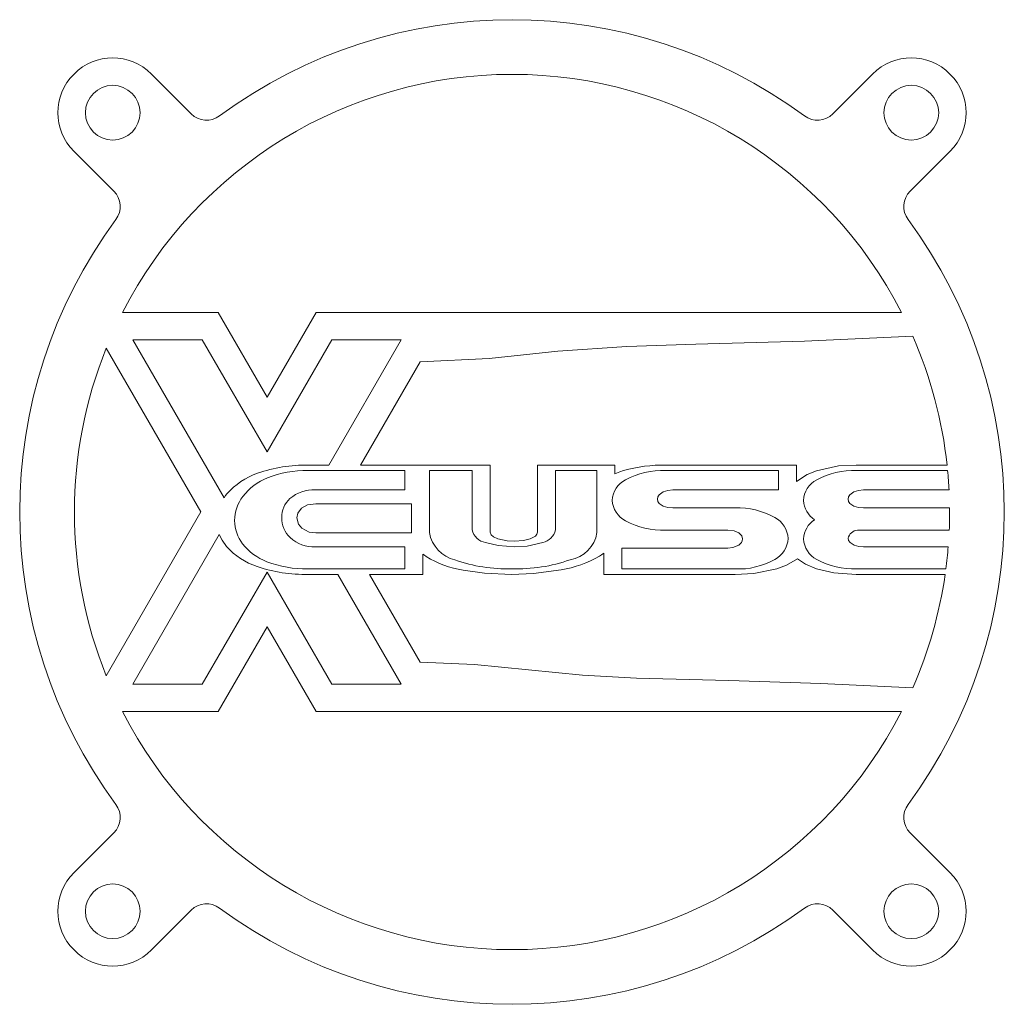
# Model space of a CAD drawing. Header units: millimetres. Extents: x 56.7 to 146.7, y 115 to 205.
import ezdxf

# ---------------------------------------------------------------- set-up
doc = ezdxf.new("R2010")
doc.units = ezdxf.units.MM

msp = doc.modelspace()

# ---------------------------------------------------------------- linework, layer by layer
at = {"color": 7, "linetype": 'Continuous', "lineweight": 15}
for p, q in [((72.412, 196.435), (68.775, 200.071)), ((134.704, 200.071), (131.068, 196.435)), ((61.704, 193), (65.341, 189.364)), ((138.139, 189.364), (141.775, 193)), ((74.877, 178.286), (66.146, 178.286)), ((79.351, 170.536), (74.877, 178.286)), ((83.826, 178.286), (79.351, 170.536)), ((137.334, 178.286), (83.826, 178.286)), ((73.433, 175.786), (67.083, 175.786)), ((67.083, 175.786), (75.421, 161.344)), ((79.351, 165.536), (73.433, 175.786)), ((85.269, 175.786), (79.351, 165.536)), ((85.006, 164.329), (91.62, 175.786)), ((91.62, 175.786), (85.269, 175.786)), ((64.646, 175.005), (73.289, 160.036)), ((87.892, 164.329), (93.343, 173.77)), ((91.955, 163.823), (83.084, 163.823)), ((83.118, 164.329), (85.006, 164.329)), ((87.892, 164.329), (99.755, 164.329)), ((91.955, 162.051), (91.955, 163.823)), ((98.11, 163.823), (94.185, 163.823)), ((94.185, 163.823), (94.185, 158.149)), ((98.11, 158.402), (98.11, 163.823)), ((99.755, 164.329), (99.755, 158.204)), ((104.059, 158.204), (104.059, 164.329)), ((104.059, 164.329), (111.147, 164.329)), ((105.704, 163.823), (105.704, 158.402)), ((109.502, 163.823), (105.704, 163.823)), ((109.502, 158.149), (109.502, 163.823)), ((111.147, 164.329), (111.147, 163.526)), ((126.089, 163.823), (115.785, 163.823)), ((115.795, 164.329), (127.735, 164.329)), ((126.089, 162.051), (126.089, 163.823)), ((127.735, 164.329), (127.735, 162.811)), ((133.2, 164.329), (141.509, 164.329)), ((141.56, 163.823), (133.235, 163.823)), ((83.765, 162.051), (91.955, 162.051)), ((116.445, 162.051), (126.089, 162.051)), ((133.868, 162.051), (141.689, 162.051)), ((92.54, 160.785), (83.808, 160.785)), ((92.54, 158.127), (92.54, 160.785)), ((122.126, 160.405), (116.445, 160.405)), ((141.738, 160.405), (133.868, 160.405)), ((73.289, 160.036), (64.646, 145.066)), ((74.985, 157.974), (67.083, 144.286)), ((83.808, 158.127), (92.54, 158.127)), ((115.783, 158.38), (121.465, 158.38)), ((133.324, 158.38), (141.706, 158.38)), ((91.955, 156.861), (83.765, 156.861)), ((91.955, 154.836), (91.955, 156.861)), ((121.465, 156.735), (111.785, 156.735)), ((111.785, 156.735), (111.785, 154.836)), ((141.614, 156.861), (133.868, 156.861)), ((93.601, 156.174), (93.601, 154.329)), ((110.14, 154.329), (110.14, 156.272)), ((83.084, 154.836), (91.955, 154.836)), ((111.785, 154.836), (122.126, 154.836)), ((133.235, 154.836), (141.4, 154.836)), ((73.433, 144.286), (79.351, 154.536)), ((79.351, 154.536), (85.269, 144.286)), ((85.821, 154.329), (83.118, 154.329)), ((91.62, 144.286), (85.821, 154.329)), ((93.601, 154.329), (88.708, 154.329)), ((93.343, 146.301), (88.708, 154.329)), ((122.132, 154.329), (110.14, 154.329)), ((141.331, 154.329), (133.2, 154.329)), ((74.877, 141.786), (79.351, 149.536)), ((79.351, 149.536), (83.826, 141.786)), ((67.083, 144.286), (73.433, 144.286)), ((85.269, 144.286), (91.62, 144.286)), ((66.146, 141.786), (74.877, 141.786)), ((83.826, 141.786), (137.334, 141.786)), ((65.341, 130.708), (61.704, 127.071)), ((141.775, 127.071), (138.139, 130.708)), ((68.775, 120), (72.412, 123.637)), ((131.068, 123.637), (134.704, 120))]:
    msp.add_line(p, q, dxfattribs=at)
at = {"color": 7, "linetype": 'Continuous', "lineweight": 15, "flags": 128}
for points in [[(93.343, 173.77), (99.65, 174.078), (105.929, 174.741), (112.226, 175.172), (118.541, 175.364), (128.464, 175.652), (138.375, 176.094)], [(111.147, 163.526), (111.588, 163.7), (111.94, 163.819)], [(127.735, 162.811), (128.721, 163.461), (129.58, 163.813)], [(129.58, 163.813), (131.587, 164.243), (133.2, 164.329)], [(115.029, 161.21), (115.076, 161.43), (115.203, 161.617), (115.566, 161.883), (115.996, 162.016), (116.445, 162.051)], [(132.462, 161.21), (132.508, 161.429), (132.633, 161.616), (132.993, 161.882), (133.421, 162.016), (133.868, 162.051)], [(75.421, 161.344), (75.565, 161.54), (75.683, 161.691)], [(116.445, 160.405), (115.999, 160.436), (115.568, 160.554), (115.201, 160.807), (115.075, 160.992), (115.029, 161.21)], [(133.868, 160.405), (133.423, 160.436), (132.994, 160.554), (132.631, 160.808), (132.507, 160.993), (132.462, 161.21)], [(82.509, 160.386), (82.166, 159.931), (82.082, 159.49)], [(83.808, 160.785), (83.042, 160.677), (82.509, 160.386)], [(82.082, 159.49), (82.226, 158.916), (82.523, 158.554)], [(82.523, 158.554), (83.205, 158.198), (83.808, 158.127)], [(75.656, 156.875), (75.235, 157.463), (74.985, 157.974)], [(99.755, 158.204), (99.843, 157.945), (100.049, 157.761), (100.445, 157.581)], [(100.445, 157.581), (101.285, 157.404), (101.958, 157.367)], [(101.958, 157.367), (102.778, 157.423), (103.406, 157.573)], [(103.406, 157.573), (103.881, 157.83), (104.011, 157.998), (104.059, 158.204)], [(121.465, 158.38), (122.049, 158.316), (122.472, 158.133)], [(122.472, 158.133), (122.734, 157.866), (122.806, 157.581)], [(133.868, 156.861), (133.429, 156.889), (133.004, 156.999), (132.638, 157.239), (132.509, 157.417), (132.462, 157.63)], [(101.994, 156.861), (100.483, 156.967), (99.328, 157.249)], [(104.551, 157.243), (103.135, 156.922), (101.994, 156.861)], [(122.466, 157.002), (121.925, 156.777), (121.465, 156.735)], [(93.893, 155.967), (93.728, 156.081), (93.601, 156.174)], [(110.14, 156.272), (109.919, 156.113), (109.741, 155.995)], [(127.83, 155.766), (126.818, 155.17), (125.955, 154.842)], [(129.586, 154.84), (128.56, 155.279), (127.83, 155.766)], [(125.955, 154.842), (123.832, 154.415), (122.132, 154.329)], [(133.2, 154.329), (131.154, 154.472), (129.586, 154.84)], [(101.697, 154.329), (99.212, 154.447), (97.279, 154.733)], [(106.235, 154.745), (103.703, 154.406), (101.697, 154.329)], [(138.375, 143.978), (129.966, 144.359), (121.549, 144.64), (113.127, 144.862), (108.175, 145.136), (103.239, 145.624), (98.301, 146.092), (93.343, 146.301)]]:
    msp.add_lwpolyline(points, dxfattribs=at)
at = {"color": 7, "linetype": 'Continuous', "lineweight": 15}
for centre in [(65.24, 196.536), (138.24, 196.536), (65.24, 123.536), (138.24, 123.536)]:
    msp.add_circle(centre, 2.5, dxfattribs=at)
for centre, radius, start, end in [((101.74, 160.036), 45, 53.56528, 126.43472), ((65.24, 196.536), 5, 45, 225), ((138.24, 196.536), 5, 315, 135), ((101.74, 160.036), 40, 27.14539, 152.85461), ((73.826, 197.849), 2, 225, 306.43472), ((129.653, 197.849), 2, 233.56528, 315), ((63.927, 187.949), 2, 323.56528, 45), ((139.553, 187.949), 2, 135, 216.43472), ((101.74, 160.036), 45, 143.56528, 216.43472), ((101.74, 160.036), 45, 323.56528, 36.43472), ((101.74, 160.036), 40, 6.1621, 23.66883), ((101.74, 160.036), 40, 158.02309, 201.97691), ((82.909, 151.055), 13.276, 89.09938, 109.44387), ((82.876, 154.501), 9.324, 88.72103, 111.99644), ((115.607, 150.928), 13.403, 89.20012, 105.88133), ((115.409, 157.113), 6.721, 86.79894, 119.28517), ((132.864, 157.215), 6.618, 86.78118, 119.58527), ((101.74, 160.036), 40, 2.88777, 5.43311), ((80.722, 157.214), 6.74, 109.33805, 138.37687), ((81.291, 158.291), 5.217, 111.44795, 142.71106), ((113.098, 161.002), 2.201, 116.33766, 177.40642), ((130.597, 160.997), 2.213, 116.89025, 177.85763), ((83.607, 158.699), 3.355, 87.29792, 130.15662), ((80.005, 159.238), 3.62, 142.30511, 179.77715), ((82.958, 159.574), 2.269, 131.8874, 181.38659), ((113.177, 161.252), 2.283, 183.77188, 242.39912), ((122.399, 153.481), 6.929, 60.91727, 92.25848), ((130.649, 161.221), 2.267, 183.56884, 236.53261), ((101.74, 160.036), 40, 357.62771, 0.52945), ((83.142, 159.491), 2.453, 179.33617, 227.04597), ((124.643, 157.489), 2.336, 3.22689, 61.23975), ((130.617, 157.457), 2.235, 123.05993, 177.06236), ((79.913, 159.266), 3.527, 180.22479, 217.4722), ((99.543, 158.696), 1.464, 191.6095, 261.5436), ((104.225, 158.72), 1.513, 282.4497, 347.84438), ((115.501, 165.493), 7.118, 241.64451, 272.27137), ((83.61, 160.005), 3.148, 227.1944, 272.82353), ((97.276, 158.707), 3.141, 190.24121, 256.24482), ((106.532, 158.631), 3.009, 280.05506, 350.7733), ((122.093, 157.61), 0.714, 301.49556, 357.67599), ((124.723, 157.706), 2.254, 297.35816, 357.83731), ((130.687, 157.72), 2.307, 183.71084, 241.75963), ((133.404, 157.417), 0.966, 94.76083, 167.23785), ((80.42, 161.108), 6.374, 221.62248, 251.86689), ((81.201, 160.374), 5.225, 218.51514, 249.10982), ((101.74, 160.036), 40, 352.53041, 355.44781), ((98.504, 163.357), 8.71, 238.03423, 261.91358), ((104.351, 165.572), 10.99, 279.86751, 299.37051), ((122.462, 161.465), 6.638, 267.09732, 299.78324), ((82.812, 167.887), 13.561, 251.17548, 271.29219), ((82.902, 164.808), 9.974, 249.06626, 271.04896), ((101.378, 169.5), 14.668, 250.6954, 271.32345), ((102.107, 169.878), 15.048, 268.51674, 289.20832), ((132.963, 161.869), 7.038, 241.418, 272.21554), ((101.74, 160.036), 40, 336.33117, 351.7983), ((101.74, 160.036), 40, 207.14539, 332.85461), ((63.927, 132.122), 2, 315, 36.43472), ((139.553, 132.122), 2, 143.56528, 225), ((65.24, 123.536), 5, 135, 315), ((138.24, 123.536), 5, 225, 45), ((73.826, 122.223), 2, 53.56528, 135), ((129.653, 122.223), 2, 45, 126.43472), ((101.74, 160.036), 45, 233.56528, 306.43472)]:
    msp.add_arc(centre, radius, start, end, dxfattribs=at)

doc.saveas('drawing.dxf')
